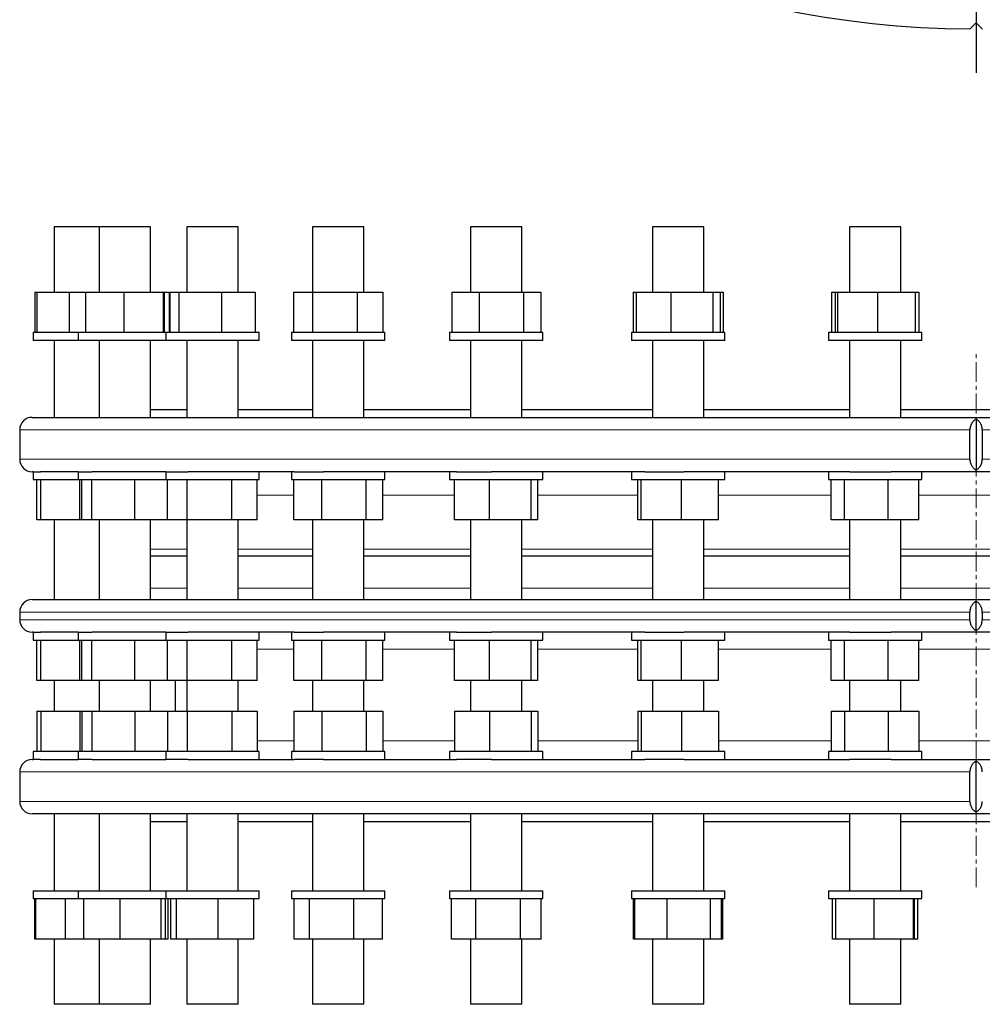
# Model space of a CAD drawing. Header units: millimetres. Extents: x 60 to 2033, y 72 to 1955.
# Tile 1 of 5: x 88 to 707, y 72 to 706. Entities that reach past the tile are written whole.
import ezdxf

# ---------------------------------------------------------------- set-up
doc = ezdxf.new("R2010")
doc.units = ezdxf.units.MM
doc.linetypes.add('CENTERX2', pattern=[20.32, 12.7, -2.54, 2.54, -2.54])
doc.layers.add('FORMAT', color=7, linetype='Continuous')

# ---------------------------------------------------------------- blocks, each defined once
blk = doc.blocks.new('SW_CENTERMARKSYMBOL_0')
at = {"layer": 'FORMAT', "color": 0}
blk.add_line((0, -5), (0, -643.13), dxfattribs=at)

msp = doc.modelspace()

# ---------------------------------------------------------------- linework, layer by layer
at = {"color": 7, "linetype": 'Continuous', "lineweight": 25}
for p, q in [((110.48, 572.31), (110.48, 530.31)), ((139.39, 572.31), (110.48, 572.31)), ((139.38, 572.31), (139.38, 530.31)), ((172.38, 572.31), (139.38, 572.31)), ((172.38, 530.31), (172.38, 572.31)), ((172.39, 572.31), (172.38, 572.31)), ((172.39, 530.31), (172.39, 572.31)), ((195.73, 572.31), (195.73, 530.31)), ((228.73, 572.31), (195.73, 572.31)), ((228.73, 530.31), (228.73, 572.31)), ((228.74, 572.31), (228.73, 572.31)), ((228.74, 530.31), (228.74, 572.31)), ((276.7, 572.31), (276.7, 530.31)), ((276.72, 572.31), (276.7, 572.31)), ((309.7, 572.31), (276.72, 572.31)), ((309.7, 530.31), (309.7, 572.31)), ((309.72, 572.31), (309.7, 572.31)), ((309.72, 530.31), (309.72, 572.31)), ((378.24, 572.31), (378.24, 530.31)), ((378.86, 572.31), (378.24, 572.31)), ((411.24, 572.31), (378.86, 572.31)), ((411.24, 530.31), (411.24, 572.31)), ((411.27, 572.31), (411.24, 572.31)), ((411.27, 530.31), (411.27, 572.31)), ((495.26, 572.31), (495.26, 530.31)), ((497.28, 572.31), (495.26, 572.31)), ((528.26, 572.31), (497.28, 572.31)), ((528.26, 530.31), (528.26, 572.31)), ((528.29, 572.31), (528.26, 572.31)), ((528.29, 530.31), (528.29, 572.31)), ((621.88, 572.31), (621.88, 530.31)), ((626.02, 572.31), (621.88, 572.31)), ((654.88, 572.31), (626.02, 572.31)), ((654.88, 530.31), (654.88, 572.31)), ((654.91, 572.31), (654.88, 572.31)), ((654.91, 530.31), (654.91, 572.31)), ((98.16, 530.31), (98.16, 504.31)), ((98.16, 530.31), (99.25, 530.31)), ((99.25, 530.31), (99.25, 504.31)), ((99.25, 530.31), (120.05, 530.31)), ((120.05, 530.31), (120.05, 504.31)), ((120.05, 530.31), (130.62, 530.31)), ((130.62, 530.31), (130.62, 504.31)), ((130.62, 530.31), (155.36, 530.31)), ((155.36, 530.31), (155.36, 504.31)), ((155.36, 530.31), (180.61, 530.31)), ((180.61, 530.31), (180.61, 504.31)), ((180.61, 530.31), (181.13, 530.31)), ((181.13, 530.31), (181.13, 504.31)), ((181.13, 530.31), (184.35, 530.31)), ((184.35, 530.31), (184.35, 504.31)), ((184.8, 530.31), (184.8, 504.31)), ((184.8, 530.31), (190.72, 530.31)), ((190.72, 530.31), (190.72, 504.31)), ((190.72, 530.31), (218.14, 530.31)), ((218.14, 530.31), (218.14, 504.31)), ((218.14, 530.31), (239.65, 530.31)), ((239.65, 530.31), (239.65, 504.31)), ((264.46, 530.31), (264.46, 504.31)), ((264.46, 530.31), (276.51, 530.31)), ((276.51, 530.31), (276.51, 504.31)), ((276.51, 530.31), (305.26, 530.31)), ((305.26, 530.31), (305.26, 504.31)), ((305.26, 530.31), (321.94, 530.31)), ((321.94, 530.31), (321.94, 504.31)), ((366.12, 530.31), (366.12, 504.31)), ((366.12, 530.31), (383.72, 530.31)), ((383.72, 530.31), (383.72, 504.31)), ((383.72, 530.31), (412.33, 530.31)), ((412.33, 530.31), (412.33, 504.31)), ((412.33, 530.31), (423.36, 530.31)), ((423.36, 530.31), (423.36, 504.31)), ((482.92, 530.31), (482.92, 504.31)), ((482.92, 530.31), (484.7, 530.31)), ((484.7, 530.31), (484.7, 504.31)), ((484.7, 530.31), (506.94, 530.31)), ((506.94, 530.31), (506.94, 504.31)), ((506.94, 530.31), (534, 530.31)), ((534, 530.31), (534, 504.31)), ((534, 530.31), (538.81, 530.31)), ((538.81, 530.31), (538.81, 504.31)), ((538.81, 530.31), (540.65, 530.31)), ((540.65, 530.31), (540.65, 504.31)), ((610.38, 530.31), (610.38, 504.31)), ((610.38, 530.31), (612.6, 530.31)), ((612.6, 530.31), (612.6, 504.31)), ((612.6, 530.31), (614.24, 530.31)), ((614.24, 530.31), (614.24, 504.31)), ((614.24, 530.31), (640.02, 530.31)), ((640.02, 530.31), (640.02, 504.31)), ((640.02, 530.31), (664.16, 530.31)), ((664.16, 530.31), (664.16, 504.31)), ((664.16, 530.31), (666.43, 530.31)), ((666.43, 530.31), (666.43, 504.31)), ((96.98, 504.31), (96.98, 499.31)), ((98.16, 504.31), (96.98, 504.31)), ((125.89, 504.31), (98.16, 504.31)), ((125.88, 504.31), (125.88, 499.31)), ((129.63, 504.31), (125.88, 504.31)), ((182.24, 504.31), (129.63, 504.31)), ((182.23, 504.31), (182.23, 499.31)), ((189.87, 504.31), (182.23, 504.31)), ((242.23, 504.31), (189.87, 504.31)), ((242.23, 499.31), (242.23, 504.31)), ((242.24, 504.31), (242.23, 504.31)), ((242.24, 499.31), (242.24, 504.31)), ((263.2, 504.31), (263.2, 499.31)), ((275.86, 504.31), (263.2, 504.31)), ((323.2, 504.31), (275.86, 504.31)), ((323.2, 499.31), (323.2, 504.31)), ((323.22, 504.31), (323.2, 504.31)), ((323.22, 499.31), (323.22, 504.31)), ((364.74, 504.31), (364.74, 499.31)), ((383.28, 504.31), (364.74, 504.31)), ((424.74, 504.31), (383.28, 504.31)), ((424.74, 499.31), (424.74, 504.31)), ((424.77, 504.31), (424.74, 504.31)), ((424.77, 499.31), (424.77, 504.31)), ((481.76, 504.31), (481.76, 499.31)), ((506.75, 504.31), (481.76, 504.31)), ((541.76, 504.31), (506.75, 504.31)), ((541.76, 499.31), (541.76, 504.31)), ((541.79, 504.31), (541.76, 504.31)), ((541.79, 499.31), (541.79, 504.31)), ((608.38, 504.31), (608.38, 499.31)), ((640.08, 504.31), (608.38, 504.31)), ((668.38, 504.31), (640.08, 504.31)), ((668.38, 499.31), (668.38, 504.31)), ((668.41, 504.31), (668.38, 504.31)), ((668.41, 499.31), (668.41, 504.31)), ((98.16, 499.31), (96.98, 499.31)), ((125.89, 499.31), (98.16, 499.31)), ((110.48, 499.31), (110.48, 449.81)), ((129.63, 499.31), (125.88, 499.31)), ((182.24, 499.31), (129.63, 499.31)), ((139.38, 499.31), (139.38, 449.81)), ((172.38, 449.81), (172.38, 499.31)), ((172.39, 454.81), (172.39, 499.31)), ((189.87, 499.31), (182.23, 499.31)), ((242.23, 499.31), (189.87, 499.31)), ((195.73, 499.31), (195.73, 449.81)), ((228.73, 449.81), (228.73, 499.31)), ((228.74, 454.81), (228.74, 499.31)), ((242.24, 499.31), (242.23, 499.31)), ((275.86, 499.31), (263.2, 499.31)), ((323.2, 499.31), (275.86, 499.31)), ((276.7, 499.31), (276.7, 449.81)), ((309.7, 449.81), (309.7, 499.31)), ((309.72, 454.81), (309.72, 499.31)), ((323.22, 499.31), (323.2, 499.31)), ((383.28, 499.31), (364.74, 499.31)), ((378.24, 499.31), (378.24, 449.81)), ((424.74, 499.31), (383.28, 499.31)), ((411.24, 449.81), (411.24, 499.31)), ((411.27, 454.81), (411.27, 499.31)), ((424.77, 499.31), (424.74, 499.31)), ((506.75, 499.31), (481.76, 499.31)), ((495.26, 499.31), (495.26, 449.81)), ((541.76, 499.31), (506.75, 499.31)), ((528.26, 449.81), (528.26, 499.31)), ((528.29, 454.81), (528.29, 499.31)), ((541.79, 499.31), (541.76, 499.31)), ((640.08, 499.31), (608.38, 499.31)), ((621.88, 499.31), (621.88, 449.81)), ((668.38, 499.31), (640.08, 499.31)), ((654.88, 449.81), (654.88, 499.31)), ((654.91, 454.81), (654.91, 499.31)), ((668.41, 499.31), (668.38, 499.31)), ((96.33, 449.81), (1310.33, 449.81)), ((172.39, 454.81), (195.74, 454.81)), ((228.74, 454.81), (276.72, 454.81)), ((309.72, 454.81), (378.27, 454.81)), ((411.27, 454.81), (495.29, 454.81)), ((528.29, 454.81), (621.91, 454.81)), ((654.91, 454.81), (751.79, 454.81)), ((703.32, 448.74), (703.32, 415.88)), ((88.33, 441.81), (88.33, 422.81)), ((699.33, 422.81), (699.33, 441.81)), ((707.31, 441.81), (707.31, 422.81)), ((96.98, 414.81), (96.33, 414.81)), ((96.98, 414.81), (96.98, 409.81)), ((96.98, 414.81), (101.79, 414.81)), ((125.89, 414.81), (101.79, 414.81)), ((125.88, 414.81), (125.88, 409.81)), ((125.88, 414.81), (134.95, 414.81)), ((182.37, 414.81), (134.95, 414.81)), ((182.23, 414.81), (182.23, 409.81)), ((182.37, 414.81), (196.61, 414.81)), ((264.75, 414.81), (196.61, 414.81)), ((242.23, 409.81), (242.23, 414.81)), ((263.2, 414.81), (263.2, 409.81)), ((264.75, 414.81), (283.67, 414.81)), ((369.13, 414.81), (283.67, 414.81)), ((323.2, 409.81), (323.2, 414.81)), ((364.74, 414.81), (364.74, 409.81)), ((369.13, 414.81), (391.78, 414.81)), ((490.26, 414.81), (391.78, 414.81)), ((424.74, 409.81), (424.74, 414.81)), ((481.76, 414.81), (481.76, 409.81)), ((490.26, 414.81), (515.51, 414.81)), ((622.08, 414.81), (515.51, 414.81)), ((541.76, 409.81), (541.76, 414.81)), ((608.38, 414.81), (608.38, 409.81)), ((622.08, 414.81), (648.67, 414.81)), ((757.97, 414.81), (648.67, 414.81)), ((668.38, 409.81), (668.38, 414.81)), ((96.98, 409.81), (125.89, 409.81)), ((99.4, 383.81), (99.4, 409.81)), ((101.98, 383.81), (101.98, 409.81)), ((125.88, 409.81), (182.24, 409.81)), ((126.98, 383.81), (126.98, 409.81)), ((128.29, 383.81), (128.29, 409.81)), ((134.71, 383.81), (134.71, 409.81)), ((162.3, 383.81), (162.3, 409.81)), ((182.23, 409.81), (242.23, 409.81)), ((183.44, 383.81), (183.44, 409.81)), ((195.96, 383.81), (195.96, 409.81)), ((224.75, 383.81), (224.75, 409.81)), ((241.01, 383.81), (241.01, 409.81)), ((263.2, 409.81), (323.2, 409.81)), ((264.66, 383.81), (264.66, 409.81)), ((282.65, 383.81), (282.65, 409.81)), ((311.2, 383.81), (311.2, 409.81)), ((321.75, 383.81), (321.75, 409.81)), ((364.74, 409.81), (424.74, 409.81)), ((367.87, 383.81), (367.87, 409.81)), ((390.44, 383.81), (390.44, 409.81)), ((417.31, 383.81), (417.31, 409.81)), ((421.61, 383.81), (421.61, 409.81)), ((481.76, 409.81), (541.76, 409.81)), ((485.75, 383.81), (485.75, 409.81)), ((487.91, 383.81), (487.91, 409.81)), ((513.92, 383.81), (513.92, 409.81)), ((537.77, 383.81), (537.77, 409.81)), ((608.38, 409.81), (668.38, 409.81)), ((610.24, 383.81), (610.24, 409.81)), ((618.74, 383.81), (618.74, 409.81)), ((646.89, 383.81), (646.89, 409.81)), ((666.52, 383.81), (666.52, 409.81)), ((101.98, 383.81), (99.4, 383.81)), ((126.98, 383.81), (101.98, 383.81)), ((110.48, 383.81), (110.48, 332.61)), ((128.29, 383.81), (126.98, 383.81)), ((134.71, 383.81), (128.29, 383.81)), ((162.3, 383.81), (134.71, 383.81)), ((139.38, 383.81), (139.38, 332.61)), ((183.44, 383.81), (162.3, 383.81)), ((172.38, 333.1), (172.38, 383.81)), ((195.96, 383.81), (183.44, 383.81)), ((195.73, 383.81), (195.73, 332.61)), ((224.75, 383.81), (195.96, 383.81)), ((241.01, 383.81), (224.75, 383.81)), ((228.73, 332.69), (228.73, 383.81)), ((282.65, 383.81), (264.66, 383.81)), ((276.7, 383.81), (276.7, 332.61)), ((311.2, 383.81), (282.65, 383.81)), ((309.7, 332.61), (309.7, 383.81)), ((321.75, 383.81), (311.2, 383.81)), ((390.44, 383.81), (367.87, 383.81)), ((378.24, 383.81), (378.24, 332.61)), ((417.31, 383.81), (390.44, 383.81)), ((411.24, 332.61), (411.24, 383.81)), ((421.61, 383.81), (417.31, 383.81)), ((487.91, 383.81), (485.75, 383.81)), ((513.92, 383.81), (487.91, 383.81)), ((495.26, 383.81), (495.26, 332.61)), ((537.77, 383.81), (513.92, 383.81)), ((528.26, 332.61), (528.26, 383.81)), ((618.74, 383.81), (610.24, 383.81)), ((646.89, 383.81), (618.74, 383.81)), ((621.88, 383.81), (621.88, 332.61)), ((666.52, 383.81), (646.89, 383.81)), ((654.88, 332.61), (654.88, 383.81)), ((195.74, 360.61), (172.39, 360.61)), ((276.72, 360.61), (228.74, 360.61)), ((378.27, 360.61), (309.72, 360.61)), ((495.26, 360.61), (411.27, 360.61)), ((621.88, 360.61), (528.26, 360.61)), ((751.76, 360.61), (654.88, 360.61)), ((96.33, 332.61), (1310.33, 332.61)), ((703.3, 312.68), (703.3, 331.54)), ((88.33, 324.61), (88.33, 319.61)), ((699.32, 319.61), (699.32, 324.61)), ((707.29, 324.61), (707.29, 319.61)), ((96.98, 311.61), (96.33, 311.61)), ((96.98, 311.61), (96.98, 306.61)), ((96.98, 311.61), (101.79, 311.61)), ((125.89, 311.61), (101.79, 311.61)), ((125.88, 311.61), (125.88, 306.61)), ((125.88, 311.61), (134.95, 311.61)), ((182.37, 311.61), (134.95, 311.61)), ((182.23, 311.61), (182.23, 306.61)), ((182.37, 311.61), (196.61, 311.61)), ((264.75, 311.61), (196.61, 311.61)), ((242.23, 306.61), (242.23, 311.61)), ((263.2, 311.61), (263.2, 306.61)), ((264.75, 311.61), (283.67, 311.61)), ((369.13, 311.61), (283.67, 311.61)), ((323.2, 306.61), (323.2, 311.61)), ((364.74, 311.61), (364.74, 306.61)), ((369.13, 311.61), (391.78, 311.61)), ((490.26, 311.61), (391.78, 311.61)), ((424.74, 306.61), (424.74, 311.61)), ((481.76, 311.61), (481.76, 306.61)), ((490.26, 311.61), (515.51, 311.61)), ((622.08, 311.61), (515.51, 311.61)), ((541.76, 306.61), (541.76, 311.61)), ((608.38, 311.61), (608.38, 306.61)), ((622.08, 311.61), (648.67, 311.61)), ((757.97, 311.61), (648.67, 311.61)), ((668.38, 306.61), (668.38, 311.61)), ((96.98, 306.61), (125.89, 306.61)), ((99.4, 280.61), (99.4, 306.61)), ((101.98, 280.61), (101.98, 306.61)), ((125.88, 306.61), (182.24, 306.61)), ((126.98, 280.61), (126.98, 306.61)), ((128.29, 280.61), (128.29, 306.61)), ((134.71, 280.61), (134.71, 306.61)), ((162.3, 280.61), (162.3, 306.61)), ((182.23, 306.61), (242.23, 306.61)), ((183.44, 280.61), (183.44, 306.61)), ((195.96, 280.61), (195.96, 306.61)), ((224.75, 280.61), (224.75, 306.61)), ((241.01, 280.61), (241.01, 306.61)), ((263.2, 306.61), (323.2, 306.61)), ((264.66, 280.61), (264.66, 306.61)), ((282.65, 280.61), (282.65, 306.61)), ((311.2, 280.61), (311.2, 306.61)), ((321.75, 280.61), (321.75, 306.61)), ((364.74, 306.61), (424.74, 306.61)), ((367.87, 280.61), (367.87, 306.61)), ((390.44, 280.61), (390.44, 306.61)), ((417.31, 280.61), (417.31, 306.61)), ((421.61, 280.61), (421.61, 306.61)), ((481.76, 306.61), (541.76, 306.61)), ((485.75, 280.61), (485.75, 306.61)), ((487.91, 280.61), (487.91, 306.61)), ((513.92, 280.61), (513.92, 306.61)), ((537.77, 280.61), (537.77, 306.61)), ((608.38, 306.61), (668.38, 306.61)), ((610.24, 280.61), (610.24, 306.61)), ((618.74, 280.61), (618.74, 306.61)), ((646.89, 280.61), (646.89, 306.61)), ((666.52, 280.61), (666.52, 306.61)), ((101.98, 280.61), (99.4, 280.61)), ((126.98, 280.61), (101.98, 280.61)), ((110.48, 280.61), (110.48, 260.81)), ((128.29, 280.61), (126.98, 280.61)), ((134.71, 280.61), (128.29, 280.61)), ((162.3, 280.61), (134.71, 280.61)), ((139.38, 280.61), (139.38, 260.81)), ((183.44, 280.61), (162.3, 280.61)), ((172.38, 260.81), (172.38, 280.61)), ((172.39, 260.81), (172.39, 280.61)), ((195.96, 280.61), (183.44, 280.61)), ((188.33, 280.61), (188.33, 260.81)), ((195.73, 280.61), (195.73, 260.81)), ((224.75, 280.61), (195.96, 280.61)), ((241.01, 280.61), (224.75, 280.61)), ((228.73, 260.81), (228.73, 280.61)), ((282.65, 280.61), (264.66, 280.61)), ((276.7, 280.61), (276.7, 260.81)), ((311.2, 280.61), (282.65, 280.61)), ((309.7, 260.81), (309.7, 280.61)), ((321.75, 280.61), (311.2, 280.61)), ((390.44, 280.61), (367.87, 280.61)), ((378.24, 280.61), (378.24, 260.81)), ((417.31, 280.61), (390.44, 280.61)), ((411.24, 260.81), (411.24, 280.61)), ((421.61, 280.61), (417.31, 280.61)), ((487.91, 280.61), (485.75, 280.61)), ((513.92, 280.61), (487.91, 280.61)), ((495.26, 280.61), (495.26, 260.81)), ((537.77, 280.61), (513.92, 280.61)), ((528.26, 260.81), (528.26, 280.61)), ((618.74, 280.61), (610.24, 280.61)), ((646.89, 280.61), (618.74, 280.61)), ((621.88, 280.61), (621.88, 260.81)), ((666.52, 280.61), (646.89, 280.61)), ((654.88, 260.81), (654.88, 280.61)), ((99.4, 260.81), (99.4, 234.81)), ((99.4, 260.81), (101.98, 260.81)), ((101.98, 260.81), (101.98, 234.81)), ((101.98, 260.81), (126.98, 260.81)), ((126.98, 260.81), (126.98, 234.81)), ((126.98, 260.81), (128.29, 260.81)), ((128.29, 260.81), (128.29, 234.81)), ((128.29, 260.81), (134.71, 260.81)), ((134.71, 260.81), (134.71, 234.81)), ((134.71, 260.81), (162.3, 260.81)), ((162.3, 260.81), (162.3, 234.81)), ((162.3, 260.81), (183.44, 260.81)), ((183.44, 260.81), (183.44, 234.81)), ((183.44, 260.81), (195.96, 260.81)), ((195.96, 260.81), (195.96, 234.81)), ((195.96, 260.81), (224.75, 260.81)), ((224.75, 260.81), (224.75, 234.81)), ((224.75, 260.81), (241.01, 260.81)), ((241.01, 260.81), (241.01, 234.81)), ((264.66, 260.81), (264.66, 234.81)), ((264.66, 260.81), (282.65, 260.81)), ((282.65, 260.81), (282.65, 234.81)), ((282.65, 260.81), (311.2, 260.81)), ((311.2, 260.81), (311.2, 234.81)), ((311.2, 260.81), (321.75, 260.81)), ((321.75, 260.81), (321.75, 234.81)), ((367.87, 260.81), (367.87, 234.81)), ((367.87, 260.81), (390.44, 260.81)), ((390.44, 260.81), (390.44, 234.81)), ((390.44, 260.81), (417.31, 260.81)), ((417.31, 260.81), (417.31, 234.81)), ((417.31, 260.81), (421.61, 260.81)), ((421.61, 260.81), (421.61, 234.81)), ((485.75, 260.81), (485.75, 234.81)), ((485.75, 260.81), (487.91, 260.81)), ((487.91, 260.81), (487.91, 234.81)), ((487.91, 260.81), (513.92, 260.81)), ((513.92, 260.81), (513.92, 234.81)), ((513.92, 260.81), (537.77, 260.81)), ((537.77, 260.81), (537.77, 234.81)), ((610.24, 260.81), (610.24, 234.81)), ((610.24, 260.81), (618.74, 260.81)), ((618.74, 260.81), (618.74, 234.81)), ((618.74, 260.81), (646.89, 260.81)), ((646.89, 260.81), (646.89, 234.81)), ((646.89, 260.81), (666.52, 260.81)), ((666.52, 260.81), (666.52, 234.81)), ((96.98, 234.81), (96.98, 229.81)), ((125.89, 234.81), (96.98, 234.81)), ((125.88, 234.81), (125.88, 229.81)), ((182.24, 234.81), (125.88, 234.81)), ((182.23, 234.81), (182.23, 229.81)), ((242.23, 234.81), (182.23, 234.81)), ((242.23, 229.81), (242.23, 234.81)), ((263.2, 234.81), (263.2, 229.81)), ((323.2, 234.81), (263.2, 234.81)), ((323.2, 229.81), (323.2, 234.81)), ((364.74, 234.81), (364.74, 229.81)), ((424.74, 234.81), (364.74, 234.81)), ((424.74, 229.81), (424.74, 234.81)), ((481.76, 234.81), (481.76, 229.81)), ((541.76, 234.81), (481.76, 234.81)), ((541.76, 229.81), (541.76, 234.81)), ((608.38, 234.81), (608.38, 229.81)), ((668.38, 234.81), (608.38, 234.81)), ((668.38, 229.81), (668.38, 234.81)), ((96.33, 229.81), (96.98, 229.81)), ((101.79, 229.81), (96.98, 229.81)), ((101.79, 229.81), (125.89, 229.81)), ((134.95, 229.81), (125.88, 229.81)), ((134.95, 229.81), (182.37, 229.81)), ((196.61, 229.81), (182.37, 229.81)), ((196.61, 229.81), (264.75, 229.81)), ((283.67, 229.81), (264.75, 229.81)), ((283.67, 229.81), (369.13, 229.81)), ((391.78, 229.81), (369.13, 229.81)), ((391.78, 229.81), (490.26, 229.81)), ((515.51, 229.81), (490.26, 229.81)), ((515.51, 229.81), (622.08, 229.81)), ((648.67, 229.81), (622.08, 229.81)), ((648.67, 229.81), (757.97, 229.81)), ((703.33, 195.88), (703.33, 228.74)), ((88.33, 221.81), (88.33, 202.81)), ((699.35, 202.81), (699.35, 221.81)), ((1310.33, 194.81), (96.33, 194.81)), ((110.48, 194.81), (110.48, 145.31)), ((139.38, 194.81), (139.38, 145.31)), ((172.38, 145.31), (172.38, 194.81)), ((195.73, 194.81), (195.73, 145.31)), ((228.73, 145.31), (228.73, 194.81)), ((276.7, 194.81), (276.7, 145.31)), ((309.7, 145.31), (309.7, 194.81)), ((378.24, 194.81), (378.24, 145.31)), ((411.24, 145.31), (411.24, 194.81)), ((495.26, 194.81), (495.26, 145.31)), ((528.26, 145.31), (528.26, 194.81)), ((621.88, 194.81), (621.88, 145.31)), ((654.88, 145.31), (654.88, 194.81)), ((172.39, 145.31), (172.39, 189.81)), ((172.39, 189.81), (195.74, 189.81)), ((228.74, 145.31), (228.74, 189.81)), ((228.74, 189.81), (276.72, 189.81)), ((309.72, 145.31), (309.72, 189.81)), ((309.72, 189.81), (378.27, 189.81)), ((411.27, 145.31), (411.27, 189.81)), ((411.27, 189.81), (495.29, 189.81)), ((528.29, 145.31), (528.29, 189.81)), ((528.29, 189.81), (621.91, 189.81)), ((654.91, 145.31), (654.91, 189.81)), ((654.91, 189.81), (751.79, 189.81)), ((96.98, 145.31), (96.98, 140.31)), ((96.98, 145.31), (125.89, 145.31)), ((96.98, 140.31), (125.89, 140.31)), ((98.12, 114.31), (98.12, 140.31)), ((98.69, 114.31), (98.69, 140.31)), ((117.82, 114.31), (117.82, 140.31)), ((125.88, 145.31), (125.88, 140.31)), ((125.88, 145.31), (182.24, 145.31)), ((125.88, 140.31), (182.24, 140.31)), ((129.58, 114.31), (129.58, 140.31)), ((153.04, 114.31), (153.04, 140.31)), ((179.33, 114.31), (179.33, 140.31)), ((182.18, 114.31), (182.18, 140.31)), ((182.23, 145.31), (182.23, 140.31)), ((182.23, 145.31), (242.23, 145.31)), ((182.23, 140.31), (242.23, 140.31)), ((183.87, 114.31), (183.87, 140.31)), ((185.61, 114.31), (185.61, 140.31)), ((189.23, 114.31), (189.23, 140.31)), ((215.85, 114.31), (215.85, 140.31)), ((238.84, 114.31), (238.84, 140.31)), ((242.23, 140.31), (242.23, 145.31)), ((242.23, 145.31), (242.24, 145.31)), ((242.23, 140.31), (242.24, 140.31)), ((242.24, 140.31), (242.24, 145.31)), ((263.2, 145.31), (263.2, 140.31)), ((263.2, 145.31), (323.2, 145.31)), ((263.2, 140.31), (323.2, 140.31)), ((264.77, 114.31), (264.77, 140.31)), ((274.67, 114.31), (274.67, 140.31)), ((303.11, 114.31), (303.11, 140.31)), ((321.64, 114.31), (321.64, 140.31)), ((323.2, 140.31), (323.2, 145.31)), ((323.2, 145.31), (323.22, 145.31)), ((323.2, 140.31), (323.22, 140.31)), ((323.22, 140.31), (323.22, 145.31)), ((364.74, 145.31), (364.74, 140.31)), ((364.74, 145.31), (424.74, 145.31)), ((364.74, 140.31), (424.74, 140.31)), ((365.91, 114.31), (365.91, 140.31)), ((381.6, 114.31), (381.6, 140.31)), ((410.43, 114.31), (410.43, 140.31)), ((423.57, 114.31), (423.57, 140.31)), ((424.74, 140.31), (424.74, 145.31)), ((424.74, 145.31), (424.77, 145.31)), ((424.74, 140.31), (424.77, 140.31)), ((424.77, 140.31), (424.77, 145.31)), ((481.76, 145.31), (481.76, 140.31)), ((481.76, 145.31), (482.89, 145.31)), ((481.76, 140.31), (482.89, 140.31)), ((482.89, 145.31), (541.76, 145.31)), ((482.89, 140.31), (541.76, 140.31)), ((483.06, 114.31), (483.06, 140.31)), ((483.98, 114.31), (483.98, 140.31)), ((504.67, 114.31), (504.67, 140.31)), ((532.45, 114.31), (532.45, 140.31)), ((539.54, 114.31), (539.54, 140.31)), ((540.51, 114.31), (540.51, 140.31)), ((541.76, 140.31), (541.76, 145.31)), ((541.76, 145.31), (541.79, 145.31)), ((541.76, 140.31), (541.79, 140.31)), ((541.79, 140.31), (541.79, 145.31)), ((608.38, 145.31), (608.38, 140.31)), ((608.38, 145.31), (612.05, 145.31)), ((608.38, 140.31), (612.05, 140.31)), ((611.03, 114.31), (611.03, 140.31)), ((612.05, 145.31), (668.38, 145.31)), ((612.05, 140.31), (668.38, 140.31)), ((613.04, 114.31), (613.04, 140.31)), ((637.69, 114.31), (637.69, 140.31)), ((663.03, 114.31), (663.03, 140.31)), ((663.72, 114.31), (663.72, 140.31)), ((665.78, 114.31), (665.78, 140.31)), ((668.38, 140.31), (668.38, 145.31)), ((668.38, 145.31), (668.41, 145.31)), ((668.38, 140.31), (668.41, 140.31)), ((668.41, 140.31), (668.41, 145.31)), ((98.69, 114.31), (98.12, 114.31)), ((117.82, 114.31), (98.69, 114.31)), ((110.48, 114.31), (110.48, 72.31)), ((129.58, 114.31), (117.82, 114.31)), ((153.04, 114.31), (129.58, 114.31)), ((139.38, 114.31), (139.38, 72.31)), ((179.33, 114.31), (153.04, 114.31)), ((172.38, 72.31), (172.38, 114.31)), ((172.39, 72.31), (172.39, 114.31)), ((182.18, 114.31), (179.33, 114.31)), ((183.87, 114.31), (182.18, 114.31)), ((189.23, 114.31), (185.61, 114.31)), ((215.85, 114.31), (189.23, 114.31)), ((195.73, 114.31), (195.73, 72.31)), ((238.84, 114.31), (215.85, 114.31)), ((228.73, 72.31), (228.73, 114.31)), ((228.74, 72.31), (228.74, 114.31)), ((274.67, 114.31), (264.77, 114.31)), ((303.11, 114.31), (274.67, 114.31)), ((276.7, 114.31), (276.7, 72.31)), ((321.64, 114.31), (303.11, 114.31)), ((309.7, 72.31), (309.7, 114.31)), ((309.72, 72.31), (309.72, 114.31)), ((381.6, 114.31), (365.91, 114.31)), ((378.24, 114.31), (378.24, 72.31)), ((410.43, 114.31), (381.6, 114.31)), ((423.57, 114.31), (410.43, 114.31)), ((411.24, 72.31), (411.24, 114.31)), ((411.27, 72.31), (411.27, 114.31)), ((483.98, 114.31), (483.06, 114.31)), ((504.67, 114.31), (483.98, 114.31)), ((495.26, 114.31), (495.26, 72.31)), ((532.45, 114.31), (504.67, 114.31)), ((528.26, 72.31), (528.26, 114.31)), ((528.29, 72.31), (528.29, 114.31)), ((539.54, 114.31), (532.45, 114.31)), ((540.51, 114.31), (539.54, 114.31)), ((613.04, 114.31), (611.03, 114.31)), ((637.69, 114.31), (613.04, 114.31)), ((621.88, 114.31), (621.88, 72.31)), ((663.03, 114.31), (637.69, 114.31)), ((654.88, 72.31), (654.88, 114.31)), ((654.91, 72.31), (654.91, 114.31)), ((663.72, 114.31), (663.03, 114.31)), ((665.78, 114.31), (663.72, 114.31)), ((139.39, 72.31), (110.48, 72.31)), ((172.38, 72.31), (139.38, 72.31)), ((172.39, 72.31), (172.38, 72.31)), ((228.73, 72.31), (195.73, 72.31)), ((228.74, 72.31), (228.73, 72.31)), ((276.72, 72.31), (276.7, 72.31)), ((309.7, 72.31), (276.72, 72.31)), ((309.72, 72.31), (309.7, 72.31)), ((378.86, 72.31), (378.24, 72.31)), ((411.24, 72.31), (378.86, 72.31)), ((411.27, 72.31), (411.24, 72.31)), ((497.28, 72.31), (495.26, 72.31)), ((528.26, 72.31), (497.28, 72.31)), ((528.29, 72.31), (528.26, 72.31)), ((626.02, 72.31), (621.88, 72.31)), ((654.88, 72.31), (626.02, 72.31)), ((654.91, 72.31), (654.88, 72.31))]:
    msp.add_line(p, q, dxfattribs=at)
at = {"color": 8, "linetype": 'Continuous', "lineweight": 18}
for p, q in [((699.33, 441.81), (88.33, 441.81)), ((1318.33, 441.81), (707.31, 441.81)), ((88.33, 422.81), (699.33, 422.81)), ((707.31, 422.81), (1318.33, 422.81)), ((264.66, 399.81), (241.01, 399.81)), ((367.87, 399.81), (321.75, 399.81)), ((485.75, 399.81), (421.61, 399.81)), ((610.24, 399.81), (537.77, 399.81)), ((739.39, 399.81), (666.52, 399.81)), ((172.38, 365.12), (195.73, 365.12)), ((228.73, 365.12), (276.7, 365.12)), ((309.7, 365.12), (378.24, 365.12)), ((411.24, 365.12), (495.26, 365.12)), ((528.26, 365.12), (621.88, 365.12)), ((654.88, 365.12), (751.76, 365.12)), ((172.38, 339.91), (195.73, 339.91)), ((228.73, 339.91), (276.7, 339.91)), ((309.7, 339.91), (378.24, 339.91)), ((411.24, 339.91), (495.26, 339.91)), ((528.26, 339.91), (621.88, 339.91)), ((654.88, 339.91), (751.76, 339.91)), ((699.32, 324.61), (88.33, 324.61)), ((1318.33, 324.61), (707.29, 324.61)), ((88.33, 319.61), (699.32, 319.61)), ((707.29, 319.61), (1318.33, 319.61)), ((264.66, 300.81), (241.01, 300.81)), ((367.87, 300.81), (321.75, 300.81)), ((485.75, 300.81), (421.61, 300.81)), ((610.24, 300.81), (537.77, 300.81)), ((703.33, 300.81), (666.52, 300.81)), ((739.39, 300.81), (703.33, 300.81)), ((241.01, 241.81), (264.66, 241.81)), ((321.75, 241.81), (367.87, 241.81)), ((421.61, 241.81), (485.75, 241.81)), ((537.77, 241.81), (610.24, 241.81)), ((666.52, 241.81), (739.39, 241.81)), ((699.35, 221.81), (88.33, 221.81)), ((88.33, 202.81), (699.35, 202.81))]:
    msp.add_line(p, q, dxfattribs=at)
at = {"color": 7, "linetype": 'Continuous', "lineweight": 25}
for centre, radius, start, end in [((703.33, 1314.56), 615, 90.37145, 269.62855), ((96.33, 441.81), 8, 90, 180), ((96.33, 422.81), 8, 180, 270), ((96.33, 324.61), 8, 90, 180), ((96.33, 319.61), 8, 180, 270), ((96.33, 221.81), 8, 90, 180), ((96.33, 202.81), 8, 180, 270)]:
    msp.add_arc(centre, radius, start, end, dxfattribs=at)
for points, knots in [([(703.33, 703.56), (702.81, 703.04), (702.32, 702.55), (701.63, 701.85), (701.41, 701.63), (700.98, 701.21), (700.78, 701), (700.4, 700.63), (700.23, 700.46), (699.93, 700.15), (699.79, 700.02), (699.58, 699.8), (699.49, 699.72), (699.38, 699.6), (699.35, 699.57), (699.35, 699.57)], [0, 0, 0, 0, 0.25, 0.25, 0.375, 0.375, 0.5, 0.5, 0.625, 0.625, 0.75, 0.75, 0.875, 0.875, 1, 1, 1, 1]), ([(707.32, 699.57), (707.32, 699.57), (707.29, 699.6), (707.21, 699.69), (707.17, 699.72), (707.09, 699.8), (707.04, 699.85), (706.87, 700.02), (706.74, 700.15), (706.44, 700.45), (706.27, 700.63), (705.71, 701.18), (705.28, 701.61), (704.58, 702.31), (704.34, 702.55), (703.85, 703.04), (703.59, 703.3), (703.33, 703.56)], [0, 0, 0, 0, 0.125, 0.125, 0.1875, 0.1875, 0.25, 0.25, 0.375, 0.375, 0.5, 0.5, 0.75, 0.75, 0.875, 0.875, 1, 1, 1, 1]), ([(703.32, 448.74), (702.8, 448.44), (702.31, 448.08), (701.61, 447.43), (701.39, 447.19), (700.97, 446.68), (700.76, 446.4), (700.39, 445.82), (700.22, 445.5), (699.91, 444.84), (699.78, 444.49), (699.56, 443.76), (699.48, 443.39), (699.36, 442.61), (699.33, 442.21), (699.33, 441.81)], [0, 0, 0, 0, 0.25, 0.25, 0.375, 0.375, 0.5, 0.5, 0.625, 0.625, 0.75, 0.75, 0.875, 0.875, 1, 1, 1, 1]), ([(707.31, 441.81), (707.31, 442.21), (707.28, 442.6), (707.19, 443.18), (707.16, 443.37), (707.07, 443.75), (707.02, 443.94), (706.86, 444.48), (706.73, 444.83), (706.42, 445.49), (706.25, 445.81), (705.69, 446.69), (705.27, 447.2), (704.57, 447.86), (704.33, 448.06), (703.83, 448.43), (703.58, 448.59), (703.32, 448.74)], [0, 0, 0, 0, 0.125, 0.125, 0.1875, 0.1875, 0.25, 0.25, 0.375, 0.375, 0.5, 0.5, 0.75, 0.75, 0.875, 0.875, 1, 1, 1, 1]), ([(699.33, 422.81), (699.33, 422.41), (699.36, 422.02), (699.45, 421.45), (699.48, 421.26), (699.56, 420.88), (699.61, 420.69), (699.78, 420.14), (699.91, 419.8), (700.21, 419.13), (700.39, 418.82), (700.94, 417.93), (701.37, 417.43), (702.07, 416.77), (702.31, 416.57), (702.8, 416.2), (703.06, 416.03), (703.32, 415.88)], [0, 0, 0, 0, 0.125, 0.125, 0.1875, 0.1875, 0.25, 0.25, 0.375, 0.375, 0.5, 0.5, 0.75, 0.75, 0.875, 0.875, 1, 1, 1, 1]), ([(703.32, 415.88), (703.84, 416.18), (704.33, 416.55), (705.02, 417.2), (705.24, 417.43), (705.67, 417.94), (705.87, 418.22), (706.25, 418.81), (706.42, 419.12), (706.72, 419.79), (706.86, 420.14), (707.08, 420.87), (707.16, 421.24), (707.27, 422.01), (707.31, 422.41), (707.31, 422.81)], [0, 0, 0, 0, 0.25, 0.25, 0.375, 0.375, 0.5, 0.5, 0.625, 0.625, 0.75, 0.75, 0.875, 0.875, 1, 1, 1, 1]), ([(171.43, 332.61), (171.48, 332.61), (171.66, 332.61), (171.93, 332.66), (172.18, 332.78), (172.33, 332.93), (172.39, 333.04), (172.37, 333.1), (172.37, 333.1)], [0, 0, 0, 0, 0.0793289, 0.3021031, 0.5249295, 0.7538644, 0.9828124, 1, 1, 1, 1]), ([(703.3, 331.54), (702.78, 331.24), (702.29, 330.87), (701.6, 330.22), (701.38, 329.99), (700.95, 329.48), (700.75, 329.2), (700.37, 328.61), (700.2, 328.3), (699.9, 327.63), (699.76, 327.28), (699.55, 326.55), (699.46, 326.18), (699.35, 325.41), (699.32, 325.01), (699.32, 324.61)], [0, 0, 0, 0, 0.25, 0.25, 0.375, 0.375, 0.5, 0.5, 0.625, 0.625, 0.75, 0.75, 0.875, 0.875, 1, 1, 1, 1]), ([(707.29, 324.61), (707.29, 325.01), (707.26, 325.4), (707.18, 325.97), (707.14, 326.16), (707.06, 326.54), (707.01, 326.73), (706.84, 327.28), (706.71, 327.62), (706.41, 328.29), (706.24, 328.6), (705.68, 329.49), (705.25, 329.99), (704.55, 330.65), (704.31, 330.85), (703.82, 331.22), (703.56, 331.39), (703.3, 331.54)], [0, 0, 0, 0, 0.125, 0.125, 0.1875, 0.1875, 0.25, 0.25, 0.375, 0.375, 0.5, 0.5, 0.75, 0.75, 0.875, 0.875, 1, 1, 1, 1]), ([(699.32, 319.61), (699.32, 319.21), (699.35, 318.82), (699.43, 318.24), (699.47, 318.05), (699.55, 317.67), (699.6, 317.49), (699.76, 316.94), (699.89, 316.59), (700.2, 315.93), (700.37, 315.61), (700.93, 314.73), (701.35, 314.22), (702.05, 313.56), (702.29, 313.36), (702.79, 312.99), (703.04, 312.83), (703.3, 312.68)], [0, 0, 0, 0, 0.125, 0.125, 0.1875, 0.1875, 0.25, 0.25, 0.375, 0.375, 0.5, 0.5, 0.75, 0.75, 0.875, 0.875, 1, 1, 1, 1]), ([(703.3, 312.68), (703.82, 312.98), (704.32, 313.34), (705.01, 313.99), (705.23, 314.23), (705.65, 314.74), (705.86, 315.02), (706.23, 315.6), (706.4, 315.92), (706.71, 316.58), (706.84, 316.93), (707.06, 317.66), (707.14, 318.03), (707.26, 318.81), (707.29, 319.21), (707.29, 319.61)], [0, 0, 0, 0, 0.25, 0.25, 0.375, 0.375, 0.5, 0.5, 0.625, 0.625, 0.75, 0.75, 0.875, 0.875, 1, 1, 1, 1]), ([(703.33, 228.74), (702.81, 228.44), (702.32, 228.08), (701.63, 227.43), (701.41, 227.19), (700.98, 226.68), (700.78, 226.4), (700.4, 225.82), (700.23, 225.5), (699.93, 224.84), (699.79, 224.49), (699.58, 223.76), (699.49, 223.39), (699.38, 222.61), (699.35, 222.21), (699.35, 221.81)], [0, 0, 0, 0, 0.25, 0.25, 0.375, 0.375, 0.5, 0.5, 0.625, 0.625, 0.75, 0.75, 0.875, 0.875, 1, 1, 1, 1]), ([(707.32, 221.81), (707.32, 222.21), (707.29, 222.6), (707.21, 223.18), (707.17, 223.37), (707.09, 223.75), (707.04, 223.94), (706.87, 224.48), (706.74, 224.83), (706.44, 225.49), (706.27, 225.81), (705.71, 226.69), (705.28, 227.2), (704.58, 227.86), (704.34, 228.06), (703.85, 228.43), (703.59, 228.59), (703.33, 228.74)], [0, 0, 0, 0, 0.125, 0.125, 0.1875, 0.1875, 0.25, 0.25, 0.375, 0.375, 0.5, 0.5, 0.75, 0.75, 0.875, 0.875, 1, 1, 1, 1]), ([(699.35, 202.81), (699.35, 202.41), (699.38, 202.02), (699.46, 201.45), (699.5, 201.26), (699.58, 200.88), (699.63, 200.69), (699.79, 200.14), (699.92, 199.8), (700.23, 199.13), (700.4, 198.82), (700.96, 197.93), (701.38, 197.43), (702.08, 196.77), (702.32, 196.57), (702.82, 196.2), (703.07, 196.03), (703.33, 195.88)], [0, 0, 0, 0, 0.125, 0.125, 0.1875, 0.1875, 0.25, 0.25, 0.375, 0.375, 0.5, 0.5, 0.75, 0.75, 0.875, 0.875, 1, 1, 1, 1]), ([(703.33, 195.88), (703.85, 196.18), (704.35, 196.55), (705.04, 197.2), (705.26, 197.43), (705.68, 197.94), (705.89, 198.22), (706.26, 198.81), (706.43, 199.12), (706.74, 199.79), (706.87, 200.14), (707.09, 200.87), (707.17, 201.24), (707.29, 202.01), (707.32, 202.41), (707.32, 202.81)], [0, 0, 0, 0, 0.25, 0.25, 0.375, 0.375, 0.5, 0.5, 0.625, 0.625, 0.75, 0.75, 0.875, 0.875, 1, 1, 1, 1])]:
    msp.add_open_spline(points, degree=3, knots=knots, dxfattribs=at)
at = {"layer": 'FORMAT', "linetype": 'CENTERX2', "lineweight": 18}
msp.add_line((703.33, 147.57), (703.33, 492), dxfattribs=at)

# ---------------------------------------------------------------- block references
at = {"layer": 'FORMAT'}
msp.add_blockref('SW_CENTERMARKSYMBOL_0', (703.33, 1314.56), dxfattribs=at)

doc.saveas('drawing.dxf')
